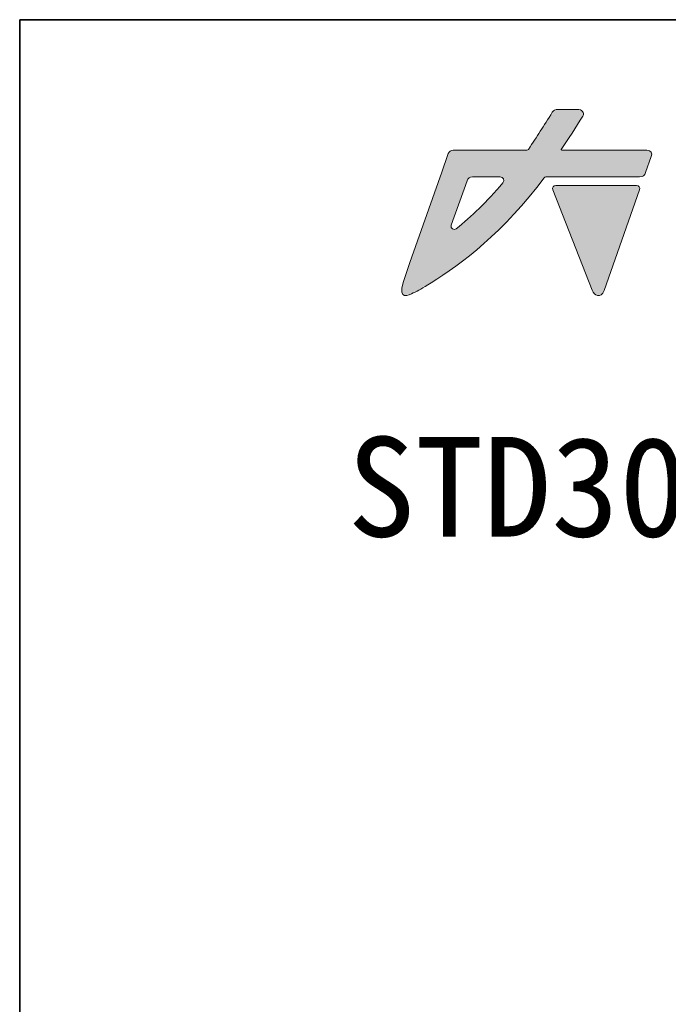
# Model space of a CAD drawing. Header units: millimetres. Extents: x 11 to 199, y 5 to 292.
# Tile 50 of 53: x 11 to 56, y 224 to 292. Entities that reach past the tile are written whole.
import ezdxf

# ---------------------------------------------------------------- set-up
doc = ezdxf.new("R2010")
doc.units = ezdxf.units.MM
doc.layers.add('圖框', color=7, linetype='Continuous', lineweight=35)
doc.layers.add('圖框文字', color=3, linetype='Continuous')
doc.layers.add('標註文字', color=4, linetype='Continuous')
doc.styles.add('SLDTEXTSTYLE1', font='kaiu.ttf')

msp = doc.modelspace()

# ---------------------------------------------------------------- hatches: boundary and pattern name
at = {"layer": '圖框文字'}
h = msp.add_hatch(color=7, dxfattribs=at)
edge = h.paths.add_edge_path(flags=0)
edge.add_line((54.5475, 281.4562), (54.9365, 282.5603))
edge.add_spline(control_points=[(54.9365, 282.5603), (55.0129, 282.7766), (54.9362, 283.0064), (54.6228, 283.0035)], knot_values=[20, 20, 20, 20, 21, 21, 21, 21], weights=[1, 1, 1, 1], degree=3, periodic=0)
edge.add_line((54.6228, 283.0035), (48.7697, 283.0048))
edge.add_spline(control_points=[(48.7697, 283.0048), (48.719, 283.0024), (48.721, 283.0253), (48.7302, 283.0427)], knot_values=[22, 22, 22, 22, 22.8736259, 22.8736259, 22.8736259, 22.8736259], weights=[1, 1, 1, 1], degree=3, periodic=0)
edge.add_spline(control_points=[(48.7302, 283.0427), (49.1855, 283.7526), (49.756, 284.5968), (50.2224, 285.3536)], knot_values=[0.0025469, 0.0025469, 0.0025469, 0.0025469, 1, 1, 1, 1], weights=[1, 1, 1, 1], degree=3, periodic=0)
edge.add_spline(control_points=[(50.2224, 285.3536), (50.3618, 285.5797), (50.1415, 285.8189), (49.8466, 285.8102)], knot_values=[1, 1, 1, 1, 2, 2, 2, 2], weights=[1, 1, 1, 1], degree=3, periodic=0)
edge.add_line((49.8466, 285.8102), (48.4963, 285.8102))
edge.add_spline(control_points=[(48.4963, 285.8102), (48.3122, 285.8098), (48.2121, 285.7657), (48.1143, 285.6135)], knot_values=[3, 3, 3, 3, 4, 4, 4, 4], weights=[1, 1, 1, 1], degree=3, periodic=0)
edge.add_spline(control_points=[(48.1143, 285.6135), (47.4955, 284.6524), (47.0684, 283.9598), (46.4671, 283.0599)], knot_values=[4, 4, 4, 4, 5, 5, 5, 5], weights=[1, 1, 1, 1], degree=3, periodic=0)
edge.add_spline(control_points=[(46.4671, 283.0599), (46.4429, 283.0237), (46.4011, 283.0035), (46.3576, 283.0035)], knot_values=[5, 5, 5, 5, 6, 6, 6, 6], weights=[1, 1, 1, 1], degree=3, periodic=0)
edge.add_line((46.3576, 283.0035), (42.9762, 283.0035))
edge.add_line((42.9762, 283.0035), (41.2775, 283.0035))
edge.add_spline(control_points=[(41.2775, 283.0035), (41.127, 283.0035), (40.9931, 282.9086), (40.9431, 282.7668)], knot_values=[8, 8, 8, 8, 9, 9, 9, 9], weights=[1, 1, 1, 1], degree=3, periodic=0)
edge.add_line((40.9431, 282.7668), (40.4649, 281.4091))
edge.add_line((40.4649, 281.4091), (40.3769, 281.159))
edge.add_line((40.3769, 281.159), (38.3014, 275.2687))
edge.add_line((38.3014, 275.2687), (37.8232, 273.884))
edge.add_spline(control_points=[(37.8232, 273.884), (37.4334, 272.6098), (38.27, 273.0286), (38.527, 273.1567)], knot_values=[13, 13, 13, 13, 14, 14, 14, 14], weights=[1, 1, 1, 1], degree=3, periodic=0)
edge.add_spline(control_points=[(38.527, 273.1567), (38.905, 273.3456), (39.1145, 273.4634), (39.753, 273.8546)], knot_values=[14, 14, 14, 14, 15, 15, 15, 15], weights=[1, 1, 1, 1], degree=3, periodic=0)
edge.add_spline(control_points=[(39.753, 273.8546), (41.8251, 275.1247), (44.807, 277.3929), (47.5583, 281.1047)], knot_values=[15, 15, 15, 15, 16, 16, 16, 16], weights=[1, 1, 1, 1], degree=3, periodic=0)
edge.add_spline(control_points=[(47.5583, 281.1047), (47.5834, 281.1388), (47.6233, 281.159), (47.6657, 281.159)], knot_values=[16, 16, 16, 16, 17, 17, 17, 17], weights=[1, 1, 1, 1], degree=3, periodic=0)
edge.add_line((47.6657, 281.159), (54.1277, 281.159))
edge.add_spline(control_points=[(54.1277, 281.159), (54.4022, 281.1699), (54.4676, 281.2299), (54.5475, 281.4562)], knot_values=[18, 18, 18, 18, 19, 19, 19, 19], weights=[1, 1, 1, 1], degree=3, periodic=0)
edge = h.paths.add_edge_path(flags=0)
edge.add_spline(control_points=[(44.5247, 281.159), (44.7324, 281.159), (44.8393, 280.9183), (44.7076, 280.7578)], knot_values=[3, 3, 3, 3, 4, 4, 4, 4], weights=[1, 1, 1, 1], degree=3, periodic=0)
edge.add_spline(control_points=[(44.7076, 280.7578), (43.5966, 279.4034), (42.5283, 278.4514), (41.4974, 277.5822)], knot_values=[4, 4, 4, 4, 5, 5, 5, 5], weights=[1, 1, 1, 1], degree=3, periodic=0)
edge.add_spline(control_points=[(41.4974, 277.5822), (41.3274, 277.4388), (41.0769, 277.6125), (41.1508, 277.8223)], knot_values=[5, 5, 5, 5, 6, 6, 6, 6], weights=[1, 1, 1, 1], degree=3, periodic=0)
edge.add_line((41.1508, 277.8223), (42.2343, 280.8972))
edge.add_spline(control_points=[(42.2343, 280.8972), (42.2896, 281.054), (42.4379, 281.159), (42.6043, 281.159)], knot_values=[1, 1, 1, 1, 2, 2, 2, 2], weights=[1, 1, 1, 1], degree=3, periodic=0)
edge.add_line((42.6043, 281.159), (44.5247, 281.159))
h = msp.add_hatch(color=1, dxfattribs=at)
edge = h.paths.add_edge_path(flags=0)
edge.add_line((48.1407, 280.2694), (50.859, 273.3424))
edge.add_spline(control_points=[(50.859, 273.3424), (50.997, 272.9943), (51.4579, 272.7331), (51.6827, 273.3368)], knot_values=[5, 5, 5, 5, 6, 6, 6, 6], weights=[1, 1, 1, 1], degree=3, periodic=0)
edge.add_line((51.6827, 273.3368), (54.1319, 280.2767))
edge.add_spline(control_points=[(54.1319, 280.2767), (54.1825, 280.4201), (54.0761, 280.5704), (53.924, 280.5704)], knot_values=[1, 1, 1, 1, 2, 2, 2, 2], weights=[1, 1, 1, 1], degree=3, periodic=0)
edge.add_line((53.924, 280.5704), (48.3459, 280.5704))
edge.add_spline(control_points=[(48.3459, 280.5704), (48.1906, 280.5704), (48.0839, 280.414), (48.1407, 280.2694)], knot_values=[3, 3, 3, 3, 4, 4, 4, 4], weights=[1, 1, 1, 1], degree=3, periodic=0)

# ---------------------------------------------------------------- linework, layer by layer
at = {"layer": '圖框', "lineweight": 35}
for q in [(198.6, 292), (11.4, 5)]:
    msp.add_line((11.4, 292), q, dxfattribs=at)
at = {"layer": '圖框文字', "color": 7, "lineweight": 18}
for p, q in [((49.8466, 285.8102), (48.4963, 285.8102)), ((49.8466, 285.8102), (48.4963, 285.8102)), ((40.9431, 282.7668), (40.4649, 281.4091)), ((40.9431, 282.7668), (40.4649, 281.4091)), ((42.9762, 283.0035), (41.2775, 283.0035)), ((42.9762, 283.0035), (41.2775, 283.0035)), ((46.3576, 283.0035), (42.9762, 283.0035)), ((46.3576, 283.0035), (42.9762, 283.0035)), ((54.6228, 283.0035), (48.7697, 283.0048)), ((54.6228, 283.0035), (48.7697, 283.0048)), ((54.5475, 281.4562), (54.9365, 282.5603)), ((54.5475, 281.4562), (54.9365, 282.5603)), ((40.3769, 281.159), (38.3014, 275.2687)), ((40.3769, 281.159), (38.3014, 275.2687)), ((40.4649, 281.4091), (40.3769, 281.159)), ((40.4649, 281.4091), (40.3769, 281.159)), ((42.6043, 281.159), (44.5247, 281.159)), ((42.6043, 281.159), (44.5247, 281.159)), ((47.6657, 281.159), (54.1277, 281.159)), ((47.6657, 281.159), (54.1277, 281.159)), ((41.1508, 277.8223), (42.2343, 280.8972)), ((41.1508, 277.8223), (42.2343, 280.8972)), ((38.3014, 275.2687), (37.8232, 273.884)), ((38.3014, 275.2687), (37.8232, 273.884))]:
    msp.add_line(p, q, dxfattribs=at)
at = {"layer": '圖框文字', "color": 1, "lineweight": 18}
for p, q in [((53.924, 280.5704), (48.3459, 280.5704)), ((53.924, 280.5704), (48.3459, 280.5704)), ((48.1407, 280.2694), (50.859, 273.3424)), ((48.1407, 280.2694), (50.859, 273.3424)), ((51.6827, 273.3368), (54.1319, 280.2767)), ((51.6827, 273.3368), (54.1319, 280.2767))]:
    msp.add_line(p, q, dxfattribs=at)
at = {"layer": '圖框文字', "color": 7, "lineweight": 18}
for points in [[(48.4963, 285.8102), (48.3122, 285.8098), (48.2121, 285.7657), (48.1143, 285.6135)], [(48.4963, 285.8102), (48.3122, 285.8098), (48.2121, 285.7657), (48.1143, 285.6135)], [(50.2224, 285.3536), (50.3618, 285.5797), (50.1415, 285.8189), (49.8466, 285.8102)], [(50.2224, 285.3536), (50.3618, 285.5797), (50.1415, 285.8189), (49.8466, 285.8102)], [(48.1143, 285.6135), (47.4955, 284.6524), (47.0684, 283.9598), (46.4671, 283.0599)], [(48.1143, 285.6135), (47.4955, 284.6524), (47.0684, 283.9598), (46.4671, 283.0599)], [(48.7302, 283.0427), (49.1855, 283.7526), (49.756, 284.5968), (50.2224, 285.3536)], [(48.7302, 283.0427), (49.1855, 283.7526), (49.756, 284.5968), (50.2224, 285.3536)], [(41.2775, 283.0035), (41.127, 283.0035), (40.9931, 282.9086), (40.9431, 282.7668)], [(41.2775, 283.0035), (41.127, 283.0035), (40.9931, 282.9086), (40.9431, 282.7668)], [(46.4671, 283.0599), (46.4429, 283.0237), (46.4011, 283.0035), (46.3576, 283.0035)], [(46.4671, 283.0599), (46.4429, 283.0237), (46.4011, 283.0035), (46.3576, 283.0035)], [(48.7697, 283.0048), (48.719, 283.0024), (48.721, 283.0253), (48.7302, 283.0427)], [(48.7697, 283.0048), (48.719, 283.0024), (48.721, 283.0253), (48.7302, 283.0427)], [(54.9365, 282.5603), (55.0129, 282.7766), (54.9362, 283.0064), (54.6228, 283.0035)], [(54.9365, 282.5603), (55.0129, 282.7766), (54.9362, 283.0064), (54.6228, 283.0035)], [(39.753, 273.8546), (41.8251, 275.1247), (44.807, 277.3929), (47.5583, 281.1047)], [(39.753, 273.8546), (41.8251, 275.1247), (44.807, 277.3929), (47.5583, 281.1047)], [(42.2343, 280.8972), (42.2896, 281.054), (42.4379, 281.159), (42.6043, 281.159)], [(42.2343, 280.8972), (42.2896, 281.054), (42.4379, 281.159), (42.6043, 281.159)], [(44.5247, 281.159), (44.7324, 281.159), (44.8393, 280.9183), (44.7076, 280.7578)], [(44.5247, 281.159), (44.7324, 281.159), (44.8393, 280.9183), (44.7076, 280.7578)], [(47.5583, 281.1047), (47.5834, 281.1388), (47.6233, 281.159), (47.6657, 281.159)], [(47.5583, 281.1047), (47.5834, 281.1388), (47.6233, 281.159), (47.6657, 281.159)], [(54.1277, 281.159), (54.4022, 281.1699), (54.4676, 281.2299), (54.5475, 281.4562)], [(54.1277, 281.159), (54.4022, 281.1699), (54.4676, 281.2299), (54.5475, 281.4562)], [(44.7076, 280.7578), (43.5966, 279.4034), (42.5283, 278.4514), (41.4974, 277.5822)], [(44.7076, 280.7578), (43.5966, 279.4034), (42.5283, 278.4514), (41.4974, 277.5822)], [(41.4974, 277.5822), (41.3274, 277.4388), (41.0769, 277.6125), (41.1508, 277.8223)], [(41.4974, 277.5822), (41.3274, 277.4388), (41.0769, 277.6125), (41.1508, 277.8223)], [(37.8232, 273.884), (37.4334, 272.6098), (38.27, 273.0286), (38.527, 273.1567)], [(37.8232, 273.884), (37.4334, 272.6098), (38.27, 273.0286), (38.527, 273.1567)], [(38.527, 273.1567), (38.905, 273.3456), (39.1145, 273.4634), (39.753, 273.8546)], [(38.527, 273.1567), (38.905, 273.3456), (39.1145, 273.4634), (39.753, 273.8546)]]:
    msp.add_open_spline(points, degree=3, dxfattribs=at)
at = {"layer": '圖框文字', "color": 1, "lineweight": 18}
for points in [[(48.3459, 280.5704), (48.1906, 280.5704), (48.0839, 280.414), (48.1407, 280.2694)], [(48.3459, 280.5704), (48.1906, 280.5704), (48.0839, 280.414), (48.1407, 280.2694)], [(54.1319, 280.2767), (54.1825, 280.4201), (54.0761, 280.5704), (53.924, 280.5704)], [(54.1319, 280.2767), (54.1825, 280.4201), (54.0761, 280.5704), (53.924, 280.5704)], [(50.859, 273.3424), (50.997, 272.9943), (51.4579, 272.7331), (51.6827, 273.3368)], [(50.859, 273.3424), (50.997, 272.9943), (51.4579, 272.7331), (51.6827, 273.3368)]]:
    msp.add_open_spline(points, degree=3, dxfattribs=at)

# ---------------------------------------------------------------- texts
at = {"layer": '標註文字', "insert": (71.4331, 263.2373), "char_height": 6.87917, "attachment_point": 3, "style": 'SLDTEXTSTYLE1'}
msp.add_mtext('STD304EC', dxfattribs=at)

doc.saveas('drawing.dxf')
